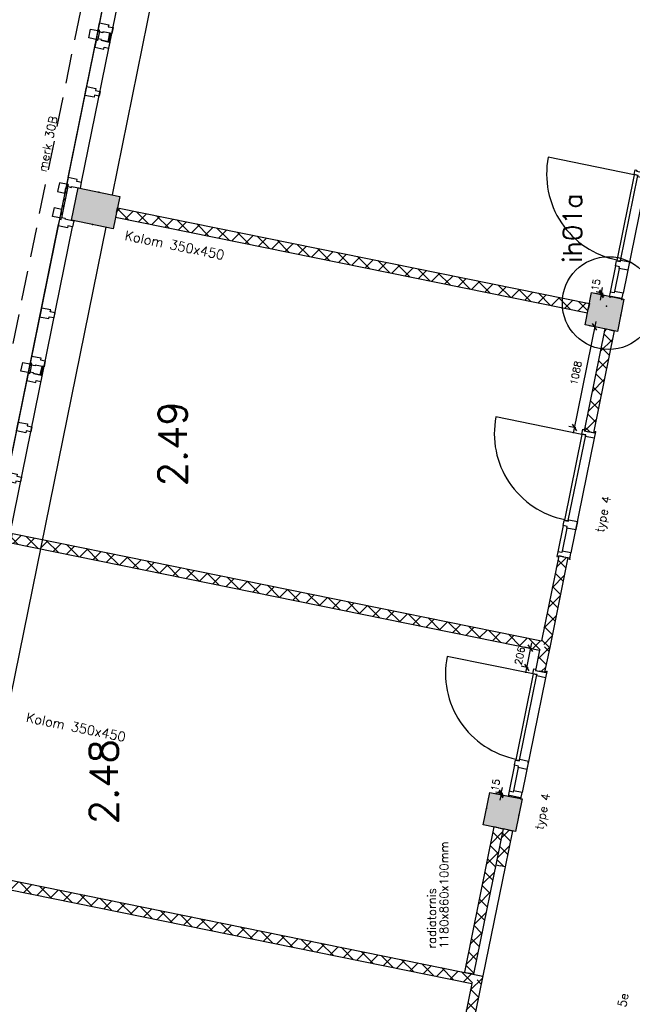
# Model space of a CAD drawing. Extents: x 7198 to 172353, y -998 to 131648.
# Tile 43 of 66: x 28620 to 35109, y 74632 to 85055. Entities that reach past the tile are written whole.
import ezdxf
from ezdxf.enums import TextEntityAlignment as Align

# ---------------------------------------------------------------- set-up
doc = ezdxf.new("R2010")
doc.units = 0
doc.header["$LTSCALE"] = 50
doc.header["$MEASUREMENT"] = 0
doc.header["$PDSIZE"] = -1
doc.linetypes.add('HIDDEN', pattern=[9.375, 6.25, -3.125])
doc.layers.get('0').update_dxf_attribs({"linetype": 'CONTINUOUS'})
doc.layers.get('DEFPOINTS').update_dxf_attribs({"linetype": 'CONTINUOUS'})
for name, color, linetype in [('00', 7, 'CONTINUOUS'), ('_DETAILNUMMERS', 4, 'CONTINUOUS'), ('_DETAILNUMMERSTEKST', 4, 'CONTINUOUS'), ('A--A22--_F123-', 9, 'CONTINUOUS'), ('A--A28--_F12--', 7, 'CONTINUOUS'), ('A--A42--_F-23-', 9, 'CONTINUOUS'), ('A--L21--', 3, 'CONTINUOUS'), ('A--L22--_F-2--', 7, 'CONTINUOUS'), ('A--L22A2_BINNENWAND', 2, 'CONTINUOUS'), ('A--L27AC2_DAKEN', 2, 'HIDDEN'), ('A--L28--', 7, 'CONTINUOUS'), ('A--L28--_F12--', 7, 'CONTINUOUS'), ('A--L31--', 2, 'CONTINUOUS'), ('A--L31A1_BUITENKOZIJN', 1, 'CONTINUOUS'), ('A--L32--', 7, 'CONTINUOUS'), ('A--L32--_F123-', 1, 'CONTINUOUS'), ('A--L32--_F123-DRAAIR', 7, 'CONTINUOUS'), ('A--L42--', 7, 'CONTINUOUS'), ('A--L42--_F-23-', 7, 'CONTINUOUS'), ('A--M1$A-_F123-', 1, 'CONTINUOUS'), ('A--T$1A-25_TEKST', 2, 'CONTINUOUS'), ('A--T$1A-_F123-_RNR', 4, 'CONTINUOUS'), ('TEKST_KOZIJNMERK', 2, 'CONTINUOUS'), ('X--LR---_CP', 7, 'CONTINUOUS')]:
    doc.layers.add(name, color=color, linetype=linetype)
doc.layers.add('bruto vloeroppervlak', color=3, linetype='CONTINUOUS', plot=False)
doc.styles.add('ALFA-0_25', font='ROMANS')
doc.styles.add('B-01', font='SIMPLEX.SHX', dxfattribs={"width": 0.8, "height": 4.5})
doc.dimstyles.new('STANDARD$0', dxfattribs={"dimscale": 50, "dimtxt": 2.5, "dimasz": 2, "dimexe": 2, "dimexo": 0, "dimgap": 2, "dimtad": 1, "dimdec": 0, "dimzin": 0, "dimdsep": 46, "dimtxsty": 'ALFA-0_25', "dimblk1": 'OBLIQUE', "dimblk2": 'OBLIQUE', "dimsah": 1, "dimcen": -3, "dimdle": 2, "dimclrd": 1, "dimclre": 1, "dimclrt": 2, "dimadec": 0, "dimazin": 0, "dimtfac": 0.666667, "dimtofl": 0, "dimtmove": 2, "dimatfit": 3, "dimldrblk": 'OBLIQUE', "dimfxl": 1, "dimtvp": 0.833333, "dimtolj": 1, "dimtzin": 0, "dimarcsym": 0})

# ---------------------------------------------------------------- blocks, each defined once
blk = doc.blocks.new('dr_930type4')
at = {"layer": 'A--L32--_F123-', "color": 1}
for p, q in [((67, 0), (1307, 0)), ((1057, -94), (1307, -94)), ((1038, -139), (1322, -139))]:
    blk.add_line(p, q, dxfattribs=at)
at = {"layer": 'A--L32--_F123-'}
for points in [[(0, -9), (0, 0), (67, 0), (67, -94), (52, -94), (52, -139), (0, -139), (0, -121), (12, -121), (12, -9), (0, -9)], [(969, 0), (1055, 0), (1057, 0), (1057, -94), (1057, -94), (1040, -94), (1040, -137), (1038, -139), (986, -139), (984, -137), (984, -94), (969, -94), (967, -94), (967, 0)], [(1374, -9), (1374, 0), (1307, 0), (1307, -94), (1322, -94), (1322, -139), (1374, -139), (1374, -121), (1362, -121), (1362, -9), (1374, -9)], [(54, -96), (54, -136), (980, -136), (977, -96), (54, -96)]]:
    blk.add_lwpolyline(points, close=True, dxfattribs=at)
blk.add_point((1374, 0), dxfattribs=at)
blk.add_point((1374, 0), dxfattribs=at)
at = {"layer": 'A--L32--_F123-DRAAIR', "color": 1}
blk.add_lwpolyline([(54, -136), (54, -1066, 0.414214), (973, -136)], format="xyb", dxfattribs=at)
at = {"layer": 'X--LR---_CP', "color": 1, "linetype": 'Continuous'}
blk.add_point((0, 0), dxfattribs=at)
at = {"layer": 'X--LR---_CP', "color": 1}
blk.add_point((982, 0), dxfattribs=at)
blk = doc.blocks.new('*U894')
at = {"layer": 'A--A22--_F123-', "linetype": 'Continuous'}
h = blk.add_hatch(dxfattribs=at)
h.set_pattern_fill('ALFAKRS', color=256, scale=120, style=0)
h.set_pattern_definition([(45, (-27816, -76038.55), (-84.85281, 84.85281), []), (135, (-27816, -76038.55), (-84.85281, -84.85281), [])])
h.paths.add_polyline_path([(0, 0), (10, 49), (5709, -1107), (5650, -1146), (5591, -1185), (-10, -49)])
at = {"layer": 'A--L22--_F-2--', "color": 2, "linetype": 'Continuous'}
for points in [[(0, 0), (-10, -49), (5591, -1185), (5591, -1185)], [(0, 0), (10, 49), (5709, -1107), (5709, -1107)]]:
    blk.add_lwpolyline(points, dxfattribs=at)
blk = doc.blocks.new('*U893')
at = {"layer": 'A--A22--_F123-', "linetype": 'Continuous'}
h = blk.add_hatch(dxfattribs=at)
h.set_pattern_fill('ALFAKRS', color=256, scale=120, style=0)
h.set_pattern_definition([(45, (-28534.57, -79565.87), (-84.85281, 84.85281), []), (135, (-28534.57, -79565.87), (-84.85281, -84.85281), [])])
h.paths.add_polyline_path([(0, 0), (10, 49), (5611, -1087), (5650, -1146), (5591, -1185), (-10, -49)])
at = {"layer": 'A--L22--_F-2--', "color": 2, "linetype": 'Continuous'}
for points in [[(0, 0), (-10, -49), (5591, -1185), (5591, -1185)], [(0, 0), (10, 49), (5611, -1087), (5611, -1087)]]:
    blk.add_lwpolyline(points, dxfattribs=at)
blk = doc.blocks.new('*U889')
at = {"layer": 'A--A22--_F123-', "linetype": 'Continuous'}
h = blk.add_hatch(dxfattribs=at)
h.set_pattern_fill('ALFAKRS', color=256, scale=120, style=0)
h.set_pattern_definition([(45, (-33466.25, -74892.92), (-84.85281, 84.85281), []), (135, (-33466.25, -74892.92), (-84.85281, -84.85281), [])])
h.paths.add_polyline_path([(0, 0), (59, 39), (-307, -1758), (-356, -1749), (-405, -1739), (-59, -39)])
at = {"layer": 'A--L22--_F-2--', "color": 2, "linetype": 'Continuous'}
for points in [[(59, 39), (59, 39), (-307, -1758), (-356, -1749)], [(-59, -39), (-59, -39), (-405, -1739), (-356, -1749)]]:
    blk.add_lwpolyline(points, dxfattribs=at)
blk = doc.blocks.new('*U888')
at = {"layer": 'A--A22--_F123-', "linetype": 'Continuous'}
h = blk.add_hatch(dxfattribs=at)
h.set_pattern_fill('ALFAKRS', color=256, scale=120, style=0)
h.set_pattern_definition([(45, (-34184.56, -78420.29), (-84.85281, 84.85281), []), (135, (-34184.56, -78420.29), (-84.85281, -84.85281), [])])
h.paths.add_polyline_path([(0, 0), (49, -10), (-5, -273), (-54, -263), (-103, -253), (-59, -39)])
at = {"layer": 'A--L22--_F-2--', "color": 2, "linetype": 'Continuous'}
for points in [[(-59, -39), (-59, -39), (-103, -253), (-54, -263)], [(49, -10), (49, -10), (-5, -273), (-54, -263)]]:
    blk.add_lwpolyline(points, dxfattribs=at)
blk = doc.blocks.new('*U887')
at = {"layer": 'A--A22--_F123-', "linetype": 'Continuous'}
h = blk.add_hatch(dxfattribs=at)
h.set_pattern_fill('ALFAKRS', color=256, scale=120, style=0)
h.set_pattern_definition([(45, (-34867.14, -81771.21), (-84.85281, 84.85281), []), (135, (-34867.14, -81771.21), (-84.85281, -84.85281), [])])
h.paths.add_polyline_path([(0, 0), (49, -10), (-171, -1088), (-220, -1078), (-269, -1068), (-49, 10)])
at = {"layer": 'A--L22--_F-2--', "color": 2, "linetype": 'Continuous'}
for points in [[(0, 0), (-49, 10), (-269, -1068), (-220, -1078)], [(0, 0), (49, -10), (-171, -1088), (-220, -1078)]]:
    blk.add_lwpolyline(points, dxfattribs=at)
blk = doc.blocks.new('*U834')
at = {"layer": 'A--A22--_F123-', "linetype": 'Continuous'}
h = blk.add_hatch(dxfattribs=at)
h.set_pattern_fill('ALFAKRS', color=256, scale=120, style=0)
h.set_pattern_definition([(45, (-29645.3, -83014.09), (-84.85281, 84.85281), []), (135, (-29645.3, -83014.09), (-84.85281, -84.85281), [])])
h.paths.add_polyline_path([(0, 0), (10, 49), (5008, -964), (4998, -1013), (4988, -1062), (-10, -49)])
at = {"layer": 'A--L22--_F-2--', "color": 2, "linetype": 'Continuous'}
for points in [[(0, 0), (-10, -49), (4988, -1062), (4998, -1013)], [(0, 0), (10, 49), (5008, -964), (4998, -1013)]]:
    blk.add_lwpolyline(points, dxfattribs=at)
blk = doc.blocks.new('*U828')
at = {"layer": 'A--A22--_F123-', "linetype": 'Continuous'}
h = blk.add_hatch(dxfattribs=at)
h.set_pattern_fill('ALFAKRS', color=256, scale=120, style=0)
h.set_pattern_definition([(45, (-33691.51, -76499.73), (-84.85281, 84.85281), []), (135, (-33691.51, -76499.73), (-84.85281, -84.85281), [])])
h.paths.add_polyline_path([(0, 0), (49, -10), (-264, -1548), (-313, -1538), (-362, -1528), (-49, 10)])
at = {"layer": 'A--L22--_F-2--', "color": 2, "linetype": 'Continuous'}
for points in [[(0, 0), (-49, 10), (-362, -1528), (-313, -1538)], [(0, 0), (49, -10), (-264, -1548), (-313, -1538)]]:
    blk.add_lwpolyline(points, dxfattribs=at)
blk = doc.blocks.new('*U793')
at = {"layer": 'A--A22--_F123-', "linetype": 'Continuous'}
h = blk.add_hatch(dxfattribs=at)
h.set_pattern_fill('ALFAKRS', color=256, scale=120, style=0)
h.set_pattern_definition([(45, (-33789.15, -76479.86), (-84.85281, 84.85281), []), (135, (-33789.15, -76479.86), (-84.85281, -84.85281), [])])
h.paths.add_polyline_path([(0, 0), (49, -10), (-28, -392), (-77, -382), (-126, -372), (-49, 10)])
at = {"layer": 'A--L22--_F-2--', "color": 2, "linetype": 'Continuous'}
for points in [[(0, 0), (-49, 10), (-126, -372), (-77, -382)], [(0, 0), (49, -10), (-28, -392), (-77, -382)]]:
    blk.add_lwpolyline(points, dxfattribs=at)
blk = doc.blocks.new('Q020437-')
at = {"layer": 'A--A28--_F12--', "color": 8}
for points in [[(-175, -175), (-175, 175), (175, 175)], [(-175, -175), (175, 175), (175, -175)]]:
    blk.add_solid(points, dxfattribs=at)
at = {"layer": 'A--L28--_F12--', "color": 3, "linetype": 'Continuous'}
blk.add_lwpolyline([(-175, -175), (-175, 175), (175, 175), (175, -175)], close=True, dxfattribs=at)
at = {"layer": 'X--LR---_CP'}
for p in [(-175, 0), (-175, 0), (175, 0)]:
    blk.add_point(p, dxfattribs=at)
blk = doc.blocks.new('*U769')
at = {"layer": 'A--A22--_F123-', "linetype": 'Continuous'}
h = blk.add_hatch(dxfattribs=at)
h.set_pattern_fill('ALFAKRS', color=256, scale=120, style=0)
h.set_pattern_definition([(45, (-34378.17, -79370.76), (-84.85281, 84.85281), []), (135, (-34378.17, -79370.76), (-84.85281, -84.85281), [])])
h.paths.add_polyline_path([(0, 0), (49, -10), (-145, -960), (-194, -950), (-233, -892), (-49, 10)])
at = {"layer": 'A--L22--_F-2--', "color": 2, "linetype": 'Continuous'}
for points in [[(0, 0), (-49, 10), (-233, -892), (-233, -892)], [(0, 0), (49, -10), (-145, -960), (-145, -960)]]:
    blk.add_lwpolyline(points, dxfattribs=at)
blk = doc.blocks.new('KOLOM450X350')
at = {"layer": 'A--A28--_F12--', "color": 8}
for points in [[(-175, -225), (-175, 225), (175, 225)], [(-175, -225), (175, 225), (175, -225)]]:
    blk.add_solid(points, dxfattribs=at)
at = {"layer": 'A--L28--_F12--', "color": 3, "linetype": 'Continuous'}
blk.add_lwpolyline([(-175, -225), (-175, 225), (175, 225), (175, -225)], close=True, dxfattribs=at)
at = {"layer": 'X--LR---_CP'}
for p in [(-175, 0), (-175, 0), (175, 0)]:
    blk.add_point(p, dxfattribs=at)
blk = doc.blocks.new('MERK_A4')
at = {"layer": 'A--L31--', "color": 2, "linetype": 'Continuous'}
for p, q in [((598, 3420), (668, 3406)), ((650, 3316), (668, 3406)), ((683, 3403), (664, 3313)), ((668, 3406), (683, 3403)), ((664, 3313), (650, 3316)), ((239, 1657), (309, 1643)), ((290, 1552), (309, 1643)), ((323, 1640), (305, 1549)), ((309, 1643), (323, 1640)), ((305, 1549), (290, 1552))]:
    blk.add_line(p, q, dxfattribs=at)
for points in [[(1008, 4948), (995, 4885), (945, 4895), (941, 4874), (844, 4894), (858, 4966), (873, 4963), (878, 4984), (916, 4976), (914, 4968)], [(799, 3922), (810, 3974), (760, 3984), (764, 4005), (667, 4024), (652, 3953), (648, 3931), (663, 3928), (745, 3911), (749, 3932)], [(467, 3449), (448, 3356), (524, 3340), (542, 3337), (553, 3391), (561, 3430), (467, 3449)], [(563, 3515), (660, 3496), (655, 3475), (705, 3465), (693, 3401), (598, 3420), (597, 3412), (558, 3419), (562, 3439), (548, 3442)], [(510, 3257), (607, 3237), (611, 3258), (661, 3247), (674, 3311), (580, 3330), (582, 3339), (544, 3347), (540, 3327), (525, 3330)], [(553, 2714), (563, 2766), (513, 2777), (518, 2797), (420, 2817), (406, 2745), (402, 2724), (416, 2721), (499, 2704), (503, 2725)], [(444, 2182), (455, 2234), (405, 2245), (409, 2265), (312, 2285), (297, 2213), (293, 2192), (308, 2189), (390, 2172), (394, 2193)], [(108, 1685), (89, 1592), (165, 1576), (182, 1573), (193, 1628), (201, 1666), (108, 1685)], [(203, 1752), (300, 1732), (296, 1711), (346, 1701), (333, 1638), (239, 1657), (237, 1648), (199, 1656), (203, 1675), (188, 1678)], [(151, 1493), (248, 1473), (252, 1494), (302, 1484), (315, 1547), (221, 1567), (223, 1575), (184, 1583), (180, 1564), (166, 1567)], [(209, 1026), (198, 974), (148, 985), (144, 964), (47, 984), (62, 1055), (66, 1077), (81, 1074), (163, 1057), (159, 1037)], [(0, 0), (13, 64), (-37, 74), (-33, 94), (-130, 114), (-144, 43), (-130, 40), (-134, 18), (-96, 10), (-94, 19)]]:
    blk.add_lwpolyline(points, close=True, dxfattribs=at)
at = {"layer": 'A--L31A1_BUITENKOZIJN'}
for p, q in [((843, 4894), (-130, 114)), ((994, 4885), (13, 64))]:
    blk.add_line(p, q, dxfattribs=at)
at = {"layer": 'X--LR---_CP', "linetype": 'Continuous'}
blk.add_point((0, 0), dxfattribs=at)
blk = doc.blocks.new('*U650')
at = {"layer": 'A--A42--_F-23-', "linetype": 'Continuous'}
h = blk.add_hatch(dxfattribs=at)
h.set_pattern_fill('ALFALINE', color=256, scale=40, style=0)
h.set_pattern_definition([(45, (-29117.19, -83273.003), (-28.284271, 28.284271), [])])
h.paths.add_polyline_path([(0, 0), (9, -2), (-48, -281), (-57, -279), (-66, -277), (-9, 2)])
at = {"layer": 'A--L42--_F-23-', "color": 2, "linetype": 'Continuous'}
for points in [[(0, 0), (-9, 2), (-66, -277), (-57, -279)], [(0, 0), (9, -2), (-48, -281), (-57, -279)]]:
    blk.add_lwpolyline(points, dxfattribs=at)
blk = doc.blocks.new('_OBLIQUE')
at = {"color": 0, "linetype": 'ByBlock'}
blk.add_line((-0.5, -0.5), (0.5, 0.5), dxfattribs=at)
blk = doc.blocks.new('*D422')
at = {"color": 1, "linetype": 'ByBlock', "transparency": 16777216}
for p, q in [((34723, 81862), (34482, 80678)), ((34727, 81800), (34652, 81815)), ((34509, 80734), (34435, 80749))]:
    blk.add_line(p, q, dxfattribs=at)
at = {"layer": 'DEFPOINTS', "color": 0, "linetype": 'ByBlock', "transparency": 16777216}
for p in [(34727, 81800), (34494, 80737), (34509, 80734)]:
    blk.add_point(p, dxfattribs=at)
at = {"color": 1, "linetype": 'ByBlock', "transparency": 16777216, "xscale": 60, "yscale": 60, "zscale": 60}
for p, rotation in [((34711, 81803), 78.48629033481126), ((34494, 80737), 258.4862903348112)]:
    blk.add_blockref('_OBLIQUE', p, dxfattribs=dict(at, rotation=rotation))
at = {"color": 2, "linetype": 'ByBlock', "transparency": 16777216, "insert": (34511, 81315), "char_height": 75, "attachment_point": 5, "rotation": 78.4863, "style": 'ALFA-0_25'}
blk.add_mtext('\\A1;1088', dxfattribs=at)
blk = doc.blocks.new('*D427')
at = {"color": 1, "linetype": 'ByBlock', "transparency": 16777216}
for p, q in [((34046, 78397), (33971, 78413)), ((34042, 78459), (33977, 78140)), ((34005, 78195), (33930, 78211))]:
    blk.add_line(p, q, dxfattribs=at)
at = {"layer": 'DEFPOINTS', "color": 0, "linetype": 'ByBlock', "transparency": 16777216}
for p in [(34046, 78397), (33989, 78199), (34005, 78195)]:
    blk.add_point(p, dxfattribs=at)
at = {"color": 1, "linetype": 'ByBlock', "transparency": 16777216, "xscale": 60, "yscale": 60, "zscale": 60}
for p, rotation in [((34030, 78401), 78.5099904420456), ((33989, 78199), 258.5099904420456)]:
    blk.add_blockref('_OBLIQUE', p, dxfattribs=dict(at, rotation=rotation))
at = {"color": 2, "linetype": 'ByBlock', "transparency": 16777216, "insert": (33917, 78321), "char_height": 75, "attachment_point": 5, "rotation": 78.51, "style": 'ALFA-0_25'}
blk.add_mtext('\\A1;206', dxfattribs=at)
blk = doc.blocks.new('*D453')
at = {"color": 1, "linetype": 'ByBlock', "transparency": 16777216}
for p, q in [((34796, 82144), (34721, 82158)), ((34799, 82158), (34724, 82173)), ((34780, 82147), (34769, 82088)), ((34783, 82161), (34780, 82147)), ((34783, 82161), (34794, 82220))]:
    blk.add_line(p, q, dxfattribs=at)
at = {"layer": 'DEFPOINTS', "color": 0, "linetype": 'ByBlock', "transparency": 16777216}
for p in [(34780, 82147), (34796, 82144), (34799, 82158)]:
    blk.add_point(p, dxfattribs=at)
at = {"color": 1, "linetype": 'ByBlock', "transparency": 16777216, "xscale": 60, "yscale": 60, "zscale": 60}
for p, rotation in [((34780, 82147), 79.10587081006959), ((34783, 82161), 259.1058708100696)]:
    blk.add_blockref('_OBLIQUE', p, dxfattribs=dict(at, rotation=rotation))
at = {"color": 2, "linetype": 'ByBlock', "transparency": 16777216, "insert": (34722, 82248), "char_height": 75, "attachment_point": 5, "rotation": 79.1059, "style": 'ALFA-0_25'}
blk.add_mtext('\\A1;15', dxfattribs=at)
blk = doc.blocks.new('*D454')
at = {"color": 1, "linetype": 'ByBlock', "transparency": 16777216}
for p, q in [((33721, 76867), (33732, 76926)), ((33734, 76849), (33659, 76864)), ((33737, 76864), (33662, 76878)), ((33718, 76852), (33707, 76793)), ((33721, 76867), (33718, 76852))]:
    blk.add_line(p, q, dxfattribs=at)
at = {"layer": 'DEFPOINTS', "color": 0, "linetype": 'ByBlock', "transparency": 16777216}
for p in [(33718, 76852), (33734, 76849), (33737, 76864)]:
    blk.add_point(p, dxfattribs=at)
at = {"color": 1, "linetype": 'ByBlock', "transparency": 16777216, "xscale": 60, "yscale": 60, "zscale": 60}
for p, rotation in [((33718, 76852), 79.10587081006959), ((33721, 76867), 259.1058708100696)]:
    blk.add_blockref('_OBLIQUE', p, dxfattribs=dict(at, rotation=rotation))
at = {"color": 2, "linetype": 'ByBlock', "transparency": 16777216, "insert": (33660, 76953), "char_height": 75, "attachment_point": 5, "rotation": 79.1059, "style": 'ALFA-0_25'}
blk.add_mtext('\\A1;15', dxfattribs=at)
blk = doc.blocks.new('DETAILNR')
at = {"layer": '_DETAILNUMMERS'}
blk.add_circle((33, -23), 491, dxfattribs=at)
at = {"layer": 'X--LR---_CP'}
blk.add_point((0, 0), dxfattribs=at)
at = {"layer": '_DETAILNUMMERSTEKST', "style": 'ALFA-0_25'}
blk.add_attdef('DETAILNR', text='', height=200, rotation=90, dxfattribs=at).set_placement((-618, 224), align=Align.RIGHT)

msp = doc.modelspace()

# ---------------------------------------------------------------- linework, layer by layer
at = {"layer": 'A--L21--', "color": 0, "linetype": 'Continuous'}
msp.add_line((33760.8, 76088.3), (33525.2, 74932), dxfattribs=at)
at = {"layer": 'A--L22A2_BINNENWAND'}
for p, q in [((29602, 83200.9), (30610.1, 88149.3)), ((29532.2, 82858), (28524.2, 77909.6))]:
    msp.add_line(p, q, dxfattribs=at)
for points in [[(29040.7, 83328.4), (29021.7, 83235.3), (29097.2, 83219.9), (29108.4, 83274.8), (29126, 83271.2), (29133.8, 83309.4), (29040.7, 83328.4)], [(28968.3, 82972.9), (28987.2, 83066), (29062.7, 83050.6), (29051.5, 82995.7), (29069.1, 82992.1), (29061.4, 82953.9), (28968.3, 82972.9)]]:
    msp.add_lwpolyline(points, close=True, dxfattribs=at)
at = {"layer": 'A--L27AC2_DAKEN'}
msp.add_lwpolyline([(38789.1, 73408), (41675.6, 73408.6), (41671.1, 94581), (31601.9, 96632.1), (24414.6, 61334.3), (24633.1, 61289.8)], dxfattribs=at)
at = {"layer": 'bruto vloeroppervlak'}
msp.add_lwpolyline([(31405, 94549.7), (23729, 56856.1), (23726.4, 56843.5), (22154.7, 57163.5), (22253.6, 57649.5), (22225.5, 57692), (21792.4, 57780.2), (21750, 57752), (14838.9, 23824.8)], dxfattribs=at)

# ---------------------------------------------------------------- block references
at = {"rotation": 78.48629033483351}
msp.add_blockref('KOLOM450X350', (29424.6, 83058.5), dxfattribs=at)
at = {"layer": '00', "linetype": 'Continuous'}
ref = msp.add_blockref('DETAILNR', (34835.5, 82022.2), dxfattribs=dict(at, rotation=90))
ref.add_attrib('DETAILNR', 'ih01a', dxfattribs={"layer": '_DETAILNUMMERSTEKST', "height": 200, "rotation": 90, "style": 'ALFA-0_25'}).set_placement((34575.1, 83218.4), align=Align.RIGHT)
at = {"layer": 'A--L21--', "linetype": 'Continuous'}
for name, p in [('*U834', (29645.3, 83014.1)), ('*U887', (34867.1, 81771.2)), ('*U893', (28534.6, 79565.9)), ('*U769', (34378.2, 79370.8)), ('*U888', (34184.6, 78420.3)), ('*U828', (33691.5, 76499.7)), ('*U894', (27816, 76038.5)), ('*U889', (33466.3, 74892.9))]:
    msp.add_blockref(name, p, dxfattribs=at)
at = {"layer": 'A--L28--', "linetype": 'Continuous'}
for p, rotation in [((34813.9, 81960.7), 348.4862903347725), ((33736, 76669.3), 168.4862903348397)]:
    msp.add_blockref('Q020437-', p, dxfattribs=dict(at, rotation=rotation))
at = {"layer": 'A--L31--', "linetype": 'HIDDEN', "xscale": -1, "rotation": 156.9725806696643}
for p in [(30270.7, 88218.5), (29192.8, 82927.2)]:
    msp.add_blockref('MERK_A4', p, dxfattribs=at)
at = {"layer": 'A--L32--', "linetype": 'Continuous'}
for p, rotation in [((35273.4, 83439.7), 258.4862903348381), ((34719.6, 80691.2), 258.4862903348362), ((34203, 78155), 258.4862903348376)]:
    msp.add_blockref('dr_930type4', p, dxfattribs=dict(at, rotation=rotation))
msp.add_blockref('*U793', (33789.1, 76479.9), dxfattribs=at)
at = {"layer": 'A--L42--'}
msp.add_blockref('*U650', (29117.2, 83273), dxfattribs=at)

# ---------------------------------------------------------------- texts
at = {"layer": 'A--T$1A-25_TEKST', "style": 'B-01'}
for p in [(29725.6, 82726.2), (28680.7, 77624.2)]:
    msp.add_text('Kolom 350x450', height=100, rotation=348.47958, dxfattribs=at).set_placement(p)
at = {"layer": 'A--T$1A-_F123-_RNR', "style": 'ALFA-0_25'}
for s, p in [('2.49', (30389.4, 80115.8)), ('2.48', (29660.9, 76539.2))]:
    msp.add_text(s, height=300, rotation=90, dxfattribs=at).set_placement(p)
at = {"layer": 'TEKST_KOZIJNMERK', "style": 'B-01'}
for s, rotation, p in [('merk 30B', 78.486, (28901.7, 83437.5)), ('type 4', 78.486, (34803.5, 79620.9)), ('type 4', 78.486, (34162.6, 76474.5)), ('1180x860x100mm', 90, (33159.6, 75221.4)), ('radiatornis', 90, (33029.1, 75221.4)), ('type 5e', 78.48629, (34978, 74289.9))]:
    msp.add_text(s, height=90, rotation=rotation, dxfattribs=at).set_placement(p)

# ---------------------------------------------------------------- dimensions: what is measured, and where the dimension line sits
at = {"layer": 'A--M1$A-_F123-'}
for base, p1, p2, angle, picture, middle in [((34780.1, 82146.8), (34799.1, 82158.3), (34796.3, 82143.7), 259.10587, '*D453', (34721.8, 82247.6)), ((34493.9, 80737.2), (34726.5, 81799.9), (34509.4, 80734), 258.48629, '*D422', (34510.9, 81315.2)), ((33989.2, 78198.6), (34045.8, 78397.4), (34004.7, 78195.4), 258.50999, '*D427', (33916.9, 78321.2)), ((33718.1, 76852.2), (33737, 76863.7), (33734.2, 76849.1), 259.10587, '*D454', (33659.7, 76953))]:
    dim = msp.add_linear_dim(base=base, p1=p1, p2=p2, angle=angle, dimstyle='STANDARD$0', override={"dimscale": 30, "dimblk1": 'OBLIQUE', "dimblk2": 'OBLIQUE'}, dxfattribs=at)
    dim.commit()
    dim.dimension.update_dxf_attribs({"geometry": picture, "text_midpoint": middle, "dimtype": 161})

doc.saveas('drawing.dxf')
